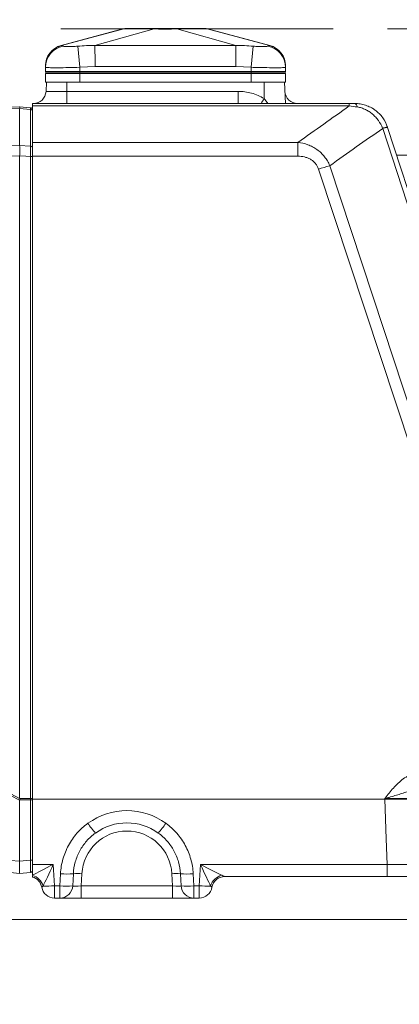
# Model space of a CAD drawing. Header units: millimetres. Extents: x 0 to 8410, y 0 to 5940.
# Tile 185 of 256: x 4856 to 4944, y 2218 to 2447. Entities that reach past the tile are written whole.
import ezdxf

# ---------------------------------------------------------------- set-up
doc = ezdxf.new("R2010")
doc.units = ezdxf.units.MM
doc.header["$LTSCALE"] = 10
doc.linetypes.add('CENTER', pattern=[10.16, 6.35, -1.27, 1.27, -1.27])
doc.styles.add('SLDTEXTSTYLE0', font='TXT', dxfattribs={"width": 0.605})
doc.dimstyles.new('SLDDIMSTYLE0', dxfattribs={"dimtxt": 50, "dimasz": 50, "dimexe": 0, "dimexo": 0.0625, "dimgap": 12.5, "dimtad": 1, "dimtoh": 1, "dimdec": 1, "dimrnd": 1e-09, "dimzin": 12, "dimdsep": 46, "dimtxsty": 'SLDTEXTSTYLE0', "dimsah": 1, "dimcen": 0.09, "dimadec": 0, "dimazin": 0, "dimtfac": 1, "dimtofl": 0, "dimtmove": 0, "dimatfit": 3, "dimfxl": 0, "dimfrac": 2, "dimtolj": 1, "dimtzin": 12, "dimarcsym": 0})

# ---------------------------------------------------------------- blocks, each defined once
blk = doc.blocks.new('*D9')
at = {"color": 7, "linetype": 'Continuous', "lineweight": 0}
for p, q in [((5314.72, 2732.57), (4589.07, 2732.57)), ((4604.07, 2237.57), (4604.07, 2732.57)), ((4975.83, 2237.57), (4589.07, 2237.57))]:
    blk.add_line(p, q, dxfattribs=at)
for points in [[(4604.07, 2732.57), (4596.57, 2682.57), (4611.57, 2682.57)], [(4604.07, 2237.57), (4611.57, 2287.57), (4596.57, 2287.57)]]:
    blk.add_solid(points, dxfattribs=at)
at = {"color": 7, "linetype": 'Continuous', "lineweight": 0, "insert": (4539.62, 2427.79), "char_height": 50, "attachment_point": 1, "rotation": 90, "style": 'SLDTEXTSTYLE0'}
blk.add_mtext('495', dxfattribs=at)
blk = doc.blocks.new('*D10')
at = {"color": 7, "linetype": 'Continuous', "lineweight": 0}
for p, q in [((5314.72, 3964.57), (4489.07, 3964.57)), ((4504.07, 2237.57), (4504.07, 3964.57)), ((4975.83, 2237.57), (4489.07, 2237.57))]:
    blk.add_line(p, q, dxfattribs=at)
for points in [[(4504.07, 3964.57), (4496.57, 3914.57), (4511.57, 3914.57)], [(4504.07, 2237.57), (4511.57, 2287.57), (4496.57, 2287.57)]]:
    blk.add_solid(points, dxfattribs=at)
at = {"color": 7, "linetype": 'Continuous', "lineweight": 0, "insert": (4439.62, 3024.71), "char_height": 50, "attachment_point": 1, "rotation": 90, "style": 'SLDTEXTSTYLE0'}
blk.add_mtext('1727', dxfattribs=at)
blk = doc.blocks.new('*D11')
at = {"color": 7, "linetype": 'Continuous', "lineweight": 0}
for p, q in [((4738.76, 2413.95), (4738.76, 1902.57)), ((5414.72, 2265.57), (5414.72, 1902.57)), ((5414.72, 1917.57), (4738.76, 1917.57))]:
    blk.add_line(p, q, dxfattribs=at)
for points in [[(4738.76, 1917.57), (4788.76, 1910.07), (4788.76, 1925.07)], [(5414.72, 1917.57), (5364.72, 1925.07), (5364.72, 1910.07)]]:
    blk.add_solid(points, dxfattribs=at)
at = {"color": 7, "linetype": 'Continuous', "lineweight": 0, "insert": (5019.45, 1982.03), "char_height": 50, "attachment_point": 1, "style": 'SLDTEXTSTYLE0'}
blk.add_mtext('676', dxfattribs=at)

msp = doc.modelspace()

# ---------------------------------------------------------------- linework, layer by layer
at = {"color": 7, "linetype": 'CENTER', "lineweight": 0}
msp.add_line((4662.123019, 2445.004786), (5513.697375, 2445.004786), dxfattribs=at)
at = {"color": 7, "linetype": 'Continuous', "lineweight": 0}
for p, q in [((4879.811995, 2444.969926), (4865.38558, 2441.106293)), ((4914.063793, 2441.106293), (4899.817138, 2444.921783)), ((4861.724686, 2436.021949), (4861.724686, 2436.233411)), ((4861.724686, 2436.021949), (4861.724686, 2435.074759)), ((4861.724686, 2435.074759), (4869.724686, 2435.074759)), ((4861.818941, 2434.722995), (4861.724686, 2435.074759)), ((4869.724686, 2435.074759), (4909.724686, 2435.074759)), ((4909.724686, 2435.074759), (4917.724686, 2435.074759)), ((4917.630432, 2434.722995), (4917.724686, 2435.074759)), ((4917.724686, 2436.233411), (4917.724686, 2436.021949)), ((4917.724686, 2436.021949), (4917.724686, 2435.074759)), ((4861.724686, 2432.574759), (4861.724686, 2434.574759)), ((4869.724686, 2434.574759), (4861.724686, 2434.574759)), ((4909.724686, 2434.574759), (4869.724686, 2434.574759)), ((4917.724686, 2434.574759), (4909.724686, 2434.574759)), ((4917.724686, 2432.574759), (4917.724686, 2434.574759)), ((4861.986725, 2432.574759), (4861.724686, 2432.574759)), ((4861.986725, 2432.574759), (4861.873681, 2430.417751)), ((4861.986725, 2432.574759), (4866.724686, 2432.574759)), ((4866.724686, 2432.574759), (4867.693933, 2432.574759)), ((4869.724686, 2432.574759), (4867.693933, 2432.574759)), ((4909.724686, 2432.574759), (4869.724686, 2432.574759)), ((4911.755439, 2432.574759), (4909.724686, 2432.574759)), ((4911.755439, 2432.574759), (4912.724686, 2432.574759)), ((4912.724686, 2432.574759), (4917.462647, 2432.574759)), ((4917.724686, 2432.574759), (4917.462647, 2432.574759)), ((4917.462647, 2432.574759), (4917.724686, 2427.574759)), ((4771.964106, 2423.912241), (4855.724686, 2426.837225)), ((4855.724686, 2426.837225), (4858.268264, 2426.614691)), ((4855.724686, 2426.423804), (4855.724686, 2426.425129)), ((4855.724686, 2417.81425), (4855.724686, 2426.423804)), ((4858.724686, 2427.574759), (4932.576799, 2427.574759)), ((4858.724686, 2427.023098), (4858.724686, 2427.574759)), ((4858.724686, 2427.023098), (4858.724686, 2418.51932)), ((4941.535382, 2422.00201), (4959.265769, 2367.43349)), ((4855.724686, 2417.81425), (4855.724722, 2417.811616)), ((4858.724686, 2415.303002), (4858.724686, 2418.51932)), ((4855.724722, 2415.408708), (4855.724686, 2415.403628)), ((4855.724686, 2265.7711), (4855.724686, 2415.403628)), ((4858.724686, 2415.303002), (4858.724686, 2265.574759)), ((4943.623723, 2415.574759), (4960.190079, 2415.574759)), ((4855.724686, 2251.144467), (4855.724686, 2265.379046)), ((4855.72635, 2265.73117), (4855.725911, 2265.418349)), ((4858.724686, 2265.574759), (4940.879248, 2265.574759)), ((4858.724686, 2250.417751), (4858.724686, 2265.574759)), ((4855.724686, 2248.312293), (4855.724686, 2251.144467)), ((4858.724686, 2247.942257), (4858.724686, 2250.417751)), ((4855.724686, 2248.312293), (4853.550375, 2248.502521)), ((4858.268264, 2248.534828), (4855.724686, 2248.312293)), ((4941.433735, 2247.574759), (4903.526027, 2247.574759)), ((4865.102537, 2242.574759), (4863.833619, 2242.574759)), ((4870.091747, 2242.574759), (4865.102537, 2242.574759)), ((4891.357626, 2242.574759), (4870.091747, 2242.574759)), ((4896.346835, 2242.574759), (4891.357626, 2242.574759)), ((4897.615754, 2242.574759), (4896.346835, 2242.574759))]:
    msp.add_line(p, q, dxfattribs=at)
at = {"color": 8, "linetype": 'Continuous', "lineweight": 0}
for p, q in [((4865.464037, 2441.071779), (4880.012795, 2444.950903)), ((4873.278804, 2441.071779), (4887.106874, 2444.950903)), ((4906.170569, 2441.071779), (4892.342499, 2444.950903)), ((4913.985336, 2441.071779), (4899.436578, 2444.950903)), ((4865.464026, 2441.071776), (4865.464037, 2441.071779)), ((4869.268002, 2440.929583), (4869.724686, 2436.021949)), ((4906.170579, 2441.071776), (4906.170569, 2441.071779)), ((4909.724686, 2436.021949), (4910.18137, 2440.929583)), ((4913.985347, 2441.071776), (4913.985336, 2441.071779)), ((4873.309727, 2436.233411), (4869.724686, 2436.021949)), ((4869.724686, 2436.021949), (4869.724686, 2435.074759)), ((4869.724686, 2434.722995), (4869.724686, 2435.074759)), ((4906.139646, 2436.233411), (4873.309727, 2436.233411)), ((4909.724686, 2436.021949), (4906.139646, 2436.233411)), ((4909.724686, 2436.021949), (4909.724686, 2435.074759)), ((4909.724686, 2434.722995), (4909.724686, 2435.074759)), ((4861.818941, 2434.722995), (4869.724686, 2434.722995)), ((4869.724686, 2434.722995), (4909.724686, 2434.722995)), ((4869.724686, 2434.722995), (4869.724686, 2434.574759)), ((4869.724686, 2432.574759), (4869.724686, 2434.574759)), ((4909.724686, 2434.722995), (4917.630432, 2434.722995)), ((4909.724686, 2434.722995), (4909.724686, 2434.574759)), ((4909.724686, 2432.574759), (4909.724686, 2434.574759)), ((4861.873681, 2430.417751), (4866.724686, 2430.417751)), ((4866.724686, 2432.574759), (4866.724686, 2430.417751)), ((4866.724686, 2427.574759), (4866.724686, 2430.417751)), ((4866.724686, 2430.417751), (4906.680795, 2430.417751)), ((4906.680795, 2427.574759), (4906.680795, 2430.417751)), ((4912.724686, 2432.574759), (4912.724686, 2428.735938)), ((4912.724686, 2428.735938), (4913.615556, 2427.574759)), ((4858.268264, 2426.202534), (4855.724686, 2426.425129)), ((4858.268264, 2417.682147), (4858.268264, 2426.202534)), ((4932.576799, 2427.023098), (4858.724686, 2427.023098)), ((4932.576799, 2427.574759), (4932.576799, 2427.023098)), ((4958.119721, 2367.223434), (4940.389334, 2421.791954)), ((4855.724722, 2417.811616), (4858.268264, 2417.682147)), ((4858.724686, 2418.51932), (4920.615636, 2418.51932)), ((4920.615636, 2418.51932), (4920.615636, 2415.303002)), ((4858.268264, 2265.73117), (4858.268264, 2415.279118)), ((4920.615636, 2415.303002), (4858.724686, 2415.303002)), ((4947.058617, 2346.860067), (4925.411854, 2412.299163)), ((4855.724686, 2265.379046), (4853.550375, 2266.47102)), ((4853.654887, 2266.810586), (4855.724686, 2265.7711)), ((4858.268264, 2265.418349), (4855.725911, 2265.418349)), ((4855.72635, 2265.73117), (4858.268264, 2265.73117)), ((4858.268264, 2251.367001), (4858.268264, 2265.418349)), ((4940.879248, 2265.574759), (4940.884981, 2265.731767)), ((4853.550375, 2251.334695), (4855.724686, 2251.144467)), ((4855.724686, 2251.144467), (4858.268264, 2251.367001)), ((4858.724686, 2250.417751), (4863.57158, 2250.417751)), ((4863.57158, 2250.417751), (4863.833619, 2245.417751)), ((4897.615754, 2245.417751), (4897.877793, 2250.417751)), ((4897.877793, 2250.417751), (4941.433735, 2250.417751)), ((4941.433735, 2247.574759), (4941.433735, 2250.417751)), ((4865.102537, 2245.417751), (4865.250398, 2248.239101)), ((4868.243605, 2248.233016), (4868.095744, 2245.411666)), ((4870.239076, 2248.228959), (4870.091747, 2245.417751)), ((4891.357626, 2245.417751), (4891.210296, 2248.228959)), ((4893.353628, 2245.411666), (4893.205768, 2248.233016)), ((4896.198975, 2248.239101), (4896.346835, 2245.417751)), ((4860.878482, 2245.074759), (4860.875579, 2245.074759)), ((4863.833619, 2245.417751), (4865.102537, 2245.417751)), ((4863.833619, 2242.574759), (4863.833619, 2245.417751)), ((4865.102537, 2242.574759), (4865.102537, 2245.417751)), ((4870.091747, 2242.574759), (4870.091747, 2245.417751)), ((4870.091747, 2245.417751), (4891.357626, 2245.417751)), ((4891.357626, 2242.574759), (4891.357626, 2245.417751)), ((4896.346835, 2245.417751), (4897.615754, 2245.417751)), ((4896.346835, 2242.574759), (4896.346835, 2245.417751)), ((4897.615754, 2245.417751), (4897.615754, 2242.574759)), ((4900.573794, 2245.074759), (4900.570891, 2245.074759))]:
    msp.add_line(p, q, dxfattribs=at)
at = {"color": 8, "linetype": 'Continuous', "lineweight": 0, "flags": 128}
for points in [[(4899.822816, 2444.921321), (4899.74412, 2444.927727), (4899.436596, 2444.950901), (4899.436578, 2444.950903), (4899.436578, 2444.950903)], [(4865.385225, 2441.107616), (4865.381318, 2441.109315), (4865.464025, 2441.071777), (4865.464026, 2441.071776), (4865.464026, 2441.071776)], [(4855.724686, 2426.423804), (4849.728613, 2426.214359), (4825.744319, 2425.376577), (4771.964106, 2423.498011)], [(4933.912346, 2427.574759), (4933.985145, 2427.561883), (4934.057474, 2427.523339), (4934.12887, 2427.459373), (4934.198871, 2427.370399), (4934.267028, 2427.256988), (4934.332901, 2427.119872), (4934.396067, 2426.959932), (4934.456119, 2426.778199)], [(4766.005517, 2415.990404), (4772.000827, 2416.112348), (4795.982068, 2416.600027), (4855.724686, 2417.81425)], [(4855.724686, 2415.403628), (4809.932925, 2414.472155), (4766.005517, 2413.57806)], [(4858.268264, 2415.279118), (4857.151866, 2415.335998), (4855.724722, 2415.408708)], [(4928.032682, 2413.105918), (4930.542147, 2405.520101), (4940.579974, 2375.176822), (4949.680394, 2347.667075)], [(4941.433735, 2250.417751), (4941.216095, 2256.360208), (4940.879248, 2265.574759)]]:
    msp.add_lwpolyline(points, dxfattribs=at)
at = {"color": 7, "linetype": 'Continuous', "lineweight": 0}
for centre, radius, start, end in [((4880.849918, 2440.074759), 5, 90, 104.1818145), ((4898.599455, 2440.074759), 5, 75.81761521, 90), ((4866.724686, 2436.296686), 5, 105.58023412, 180), ((4912.724686, 2436.296686), 5, 0, 74.42991359), ((4862.012126, 2434.774759), 0.2, 195, 270), ((4917.437246, 2434.774759), 0.2, 270, 345), ((4858.877793, 2430.574759), 3, 270, 357), ((4920.57158, 2430.574759), 3, 183, 270), ((4858.224686, 2426.116594), 0.5, 0, 85), ((4880.724686, 2247.574759), 12.5, 54.09188516, 125.90811484), ((4858.224686, 2249.032925), 0.5, 275, 0), ((4857.917539, 2244.574759), 3, 9.59406823, 74.39231165), ((4903.531834, 2244.574759), 3, 90, 170.40593177), ((4863.833619, 2245.574759), 3, 189.59406823, 270), ((4897.615754, 2245.574759), 3, 270, 350.40593177)]:
    msp.add_arc(centre, radius, start, end, dxfattribs=at)
at = {"color": 8, "linetype": 'Continuous', "lineweight": 0}
for centre, radius, start, end in [((4866.709505, 2436.013567), 4.984826, 99.53102801, 179.90365825), ((4912.739868, 2436.013567), 4.984826, 0.09634175, 80.46897199), ((4831.526788, 2478.28793), 95.123596, 327.78287022, 328.60586942), ((4858.263523, 2425.740222), 0.462336, 4.08156767, 89.41238886), ((4941.365409, 2419.267391), 2.783845, 86.8001903, 111.16251028), ((4941.535318, 2418.770963), 3.231047, 89.99885252, 110.7737577), ((4858.265, 2417.221188), 0.460971, 4.2779244, 89.59425985), ((4858.375503, 2413.148023), 2.133792, 80.58149685, 92.88074636), ((4944.427609, 2355.184959), 60.196605, 105.8045314, 108.41480084), ((4858.375503, 2263.600074), 2.133792, 80.58149685, 92.88074636), ((4858.375503, 2267.549444), 2.133792, 267.11925364, 279.41850315), ((4880.724686, 2247.417751), 15.5, 54.09188516, 125.90811484), ((4890.751346, 2272.953582), 23.108144, 214.17832546, 221.3096608), ((4870.698027, 2272.953582), 23.108144, 318.6903392, 325.82167454), ((4880.724686, 2247.679431), 10.5, 3, 177), ((4858.375503, 2253.498097), 2.133792, 267.11925364, 279.41850315), ((4857.808338, 2244.434886), 3.512108, 15.31397275, 74.87587202), ((4857.92128, 2244.576225), 2.99893, 9.56913034, 74.46079246), ((4866.778928, 2263.939963), 15.77509, 264.43959046, 275.3274391), ((4869.220056, 2237.761718), 10.516727, 84.43959046, 95.3274391), ((4892.229317, 2237.761718), 10.516727, 84.6725609, 95.56040954), ((4894.670444, 2263.939963), 15.77509, 264.6725609, 275.56040954), ((4903.626817, 2244.444921), 3.49575, 102.14251109, 164.78312731), ((4903.527176, 2244.576835), 2.997924, 90.02194405, 170.43946315), ((4861.835188, 2277.809189), 32.453027, 268.87098696, 273.53046142), ((4866.631068, 2261.118613), 15.77509, 264.43959046, 275.3274391), ((4865.101443, 2245.573427), 2.998668, 270.02091559, 356.90772217), ((4894.818305, 2261.118613), 15.77509, 264.6725609, 275.56040954), ((4896.34793, 2245.573427), 2.998668, 183.09227783, 269.97908441), ((4899.614185, 2277.809189), 32.453027, 266.46953858, 271.12901304)]:
    msp.add_arc(centre, radius, start, end, dxfattribs=at)
at = {"color": 7, "linetype": 'Continuous', "lineweight": 0}
for centre, major_axis, ratio, start_param, end_param in [((4880.24754, 2253.351003), (24.484748, -12.587784), 0.1085623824, 3.197347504, 3.2089968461), ((4872.935256, 2257.023348), (17.15808, -8.59124), 0.1563368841, 3.2077842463, 3.2197129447)]:
    msp.add_ellipse(centre, major_axis=major_axis, ratio=ratio, start_param=start_param, end_param=end_param, dxfattribs=at)
at = {"color": 8, "linetype": 'Continuous', "lineweight": 0}
for centre, major_axis, ratio, start_param, end_param in [((4858.224686, 2265.574759), (0, 3), 0.01454574, 4.6602285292, 4.7645494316), ((4858.224686, 2251.542474), (-0.043537, 3.007649), 0.0136650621, 3.142589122, 4.6538156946), ((4863.57158, 2250.574759), (5.693828, 2.99748), 0.0215926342, 3.6827566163, 4.7010221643), ((4863.57158, 2250.574759), (2.697633, 5.837245), 0.0102453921, 3.6133166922, 4.6902232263), ((4897.877793, 2250.574759), (-2.697633, 5.837245), 0.0102453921, 1.5929620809, 2.669868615), ((4897.877793, 2250.574759), (5.693828, -2.99748), 0.0215926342, 4.7237557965, 5.8006623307), ((4870.105461, 2245.574759), (2.010953, 0.15859), 0.0770656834, 3.171098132, 4.6994917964), ((4891.343912, 2245.574759), (2.010953, -0.15859), 0.0770656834, 4.7252861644, 6.2536798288)]:
    msp.add_ellipse(centre, major_axis=major_axis, ratio=ratio, start_param=start_param, end_param=end_param, dxfattribs=at)
for points, knots in [([(4880.012795, 2444.950903), (4880.012789, 2444.950902), (4879.762552, 2444.933237), (4879.56418, 2444.916229), (4879.623801, 2444.921096), (4879.626557, 2444.921321)], [0, 0, 0, 0, 0.0000226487, 0.9537880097, 1, 1, 1, 1]), ([(4880.016852, 2444.951905), (4880.015913, 2444.951683), (4880.014415, 2444.951329), (4880.013235, 2444.951018), (4880.012795, 2444.950903)], [0, 0, 0, 0, 0.6271917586, 1, 1, 1, 1]), ([(4880.016852, 2444.951905), (4880.322747, 2445.007012), (4880.68004, 2445.071379), (4881.041627, 2445.074334), (4881.093644, 2445.074759)], [0, 0, 0, 0, 0.8561445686, 1, 1, 1, 1]), ([(4887.109093, 2444.951905), (4886.49372, 2444.963267), (4885.244226, 2444.986337), (4883.58868, 2444.993586), (4882.15547, 2444.995341), (4881.15046, 2444.988606), (4880.451659, 2444.976511), (4880.162369, 2444.96014), (4880.016852, 2444.951905)], [0, 0, 0, 0, 0.1893180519, 0.3844036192, 0.5671145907, 0.7560448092, 0.8772873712, 1, 1, 1, 1]), ([(4887.106874, 2444.950903), (4887.107508, 2444.951103), (4887.108517, 2444.951421), (4887.108937, 2444.951774), (4887.109093, 2444.951905)], [0, 0, 0, 0, 0.6284235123, 1, 1, 1, 1]), ([(4892.342499, 2444.950903), (4892.34248, 2444.950902), (4891.538463, 2444.933237), (4890.231328, 2444.915546), (4888.462547, 2444.925122), (4887.554219, 2444.941074), (4887.106893, 2444.950902), (4887.106874, 2444.950903)], [0, 0, 0, 0, 0.00001131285, 0.4764088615, 0.73494323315, 0.99998868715, 1, 1, 1, 1]), ([(4887.109093, 2444.951905), (4887.17509, 2445.007012), (4887.252177, 2445.071379), (4887.330212, 2445.074334), (4887.341438, 2445.074759)], [0, 0, 0, 0, 0.8561445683, 1, 1, 1, 1]), ([(4892.340279, 2444.951905), (4892.274282, 2445.007012), (4892.197196, 2445.071379), (4892.119161, 2445.074334), (4892.107935, 2445.074759)], [0, 0, 0, 0, 0.8561445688, 1, 1, 1, 1]), ([(4899.432521, 2444.951905), (4899.198238, 2444.963267), (4898.722536, 2444.986337), (4897.627949, 2444.993586), (4896.268133, 2444.995341), (4894.871529, 2444.988606), (4893.537245, 2444.976511), (4892.740868, 2444.96014), (4892.340279, 2444.951905)], [0, 0, 0, 0, 0.1893180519, 0.3844036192, 0.5671145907, 0.7560448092, 0.8772873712, 1, 1, 1, 1]), ([(4892.340279, 2444.951905), (4892.340585, 2444.951683), (4892.341072, 2444.951329), (4892.342111, 2444.951018), (4892.342499, 2444.950903)], [0, 0, 0, 0, 0.62719175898, 1, 1, 1, 1]), ([(4899.432521, 2444.951905), (4899.28114, 2444.98239), (4898.977002, 2445.043638), (4898.615277, 2445.071989), (4898.407716, 2445.074204), (4898.355729, 2445.074759)], [0, 0, 0, 0, 0.4262025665, 0.8562838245, 1, 1, 1, 1]), ([(4899.436578, 2444.950903), (4899.43581, 2444.951103), (4899.434589, 2444.951421), (4899.433081, 2444.951774), (4899.432521, 2444.951905)], [0, 0, 0, 0, 0.6284235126, 1, 1, 1, 1]), ([(4865.464026, 2441.071776), (4864.946184, 2440.882699), (4863.9105, 2440.504544), (4862.704602, 2439.340214), (4861.881911, 2437.879733), (4861.777094, 2436.782185), (4861.724686, 2436.233411)], [0, 0, 0, 0, 0.25000000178, 0.50000000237, 0.75000000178, 1, 1, 1, 1]), ([(4865.464037, 2441.071779), (4865.46404, 2441.07178), (4865.591137, 2441.100693), (4865.737519, 2441.074968), (4865.835102, 2440.978188), (4865.884109, 2440.929583)], [0, 0, 0, 0, 0.0000148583, 0.4977923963, 1, 1, 1, 1]), ([(4865.884109, 2440.929583), (4865.952733, 2440.902562), (4866.089834, 2440.848579), (4866.781375, 2440.825221), (4867.75281, 2440.83834), (4868.655555, 2440.881914), (4869.170151, 2440.921967), (4869.268002, 2440.929583)], [0, 0, 0, 0, 0.2300680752, 0.4596407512, 0.7001541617, 0.9429836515, 1, 1, 1, 1]), ([(4869.268002, 2440.929583), (4869.93574, 2440.977887), (4871.27416, 2441.074707), (4872.617155, 2441.100885), (4873.278784, 2441.07178), (4873.278804, 2441.071779)], [0, 0, 0, 0, 0.4988923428, 0.9999851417, 1, 1, 1, 1]), ([(4873.278799, 2441.071776), (4873.280007, 2440.882699), (4873.282424, 2440.504544), (4873.289866, 2439.340214), (4873.299202, 2437.879734), (4873.306218, 2436.782185), (4873.309727, 2436.233411)], [0, 0, 0, 0, 0.2499999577, 0.4999999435, 0.7499999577, 1, 1, 1, 1]), ([(4873.2788, 2441.071776), (4873.278818, 2441.071776), (4876.612021, 2441.085571), (4883.278498, 2441.109649), (4894.242741, 2441.115596), (4901.873334, 2441.089561), (4906.170559, 2441.071776), (4906.170579, 2441.071776)], [0, 0, 0, 0, 0.0000016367, 0.3040235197, 0.608047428, 0.9999981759, 1, 1, 1, 1]), ([(4906.170574, 2441.071776), (4906.169365, 2440.882699), (4906.166947, 2440.504544), (4906.159504, 2439.340214), (4906.150169, 2437.879733), (4906.143154, 2436.782185), (4906.139646, 2436.233411)], [0, 0, 0, 0, 0.2500000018, 0.5000000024, 0.7500000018, 1, 1, 1, 1]), ([(4906.170569, 2441.071779), (4906.170588, 2441.07178), (4906.827843, 2441.100693), (4908.170748, 2441.074968), (4909.509186, 2440.978188), (4910.18137, 2440.929583)], [0, 0, 0, 0, 0.0000148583, 0.4977923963, 1, 1, 1, 1]), ([(4910.18137, 2440.929583), (4910.576101, 2440.902562), (4911.364713, 2440.848579), (4912.39828, 2440.825221), (4913.181482, 2440.83834), (4913.506233, 2440.881914), (4913.555832, 2440.921967), (4913.565263, 2440.929583)], [0, 0, 0, 0, 0.23006807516, 0.45964075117, 0.7001541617, 0.94298365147, 1, 1, 1, 1]), ([(4913.565263, 2440.929583), (4913.613952, 2440.977887), (4913.711543, 2441.074707), (4913.85739, 2441.100885), (4913.985332, 2441.07178), (4913.985336, 2441.071779)], [0, 0, 0, 0, 0.4988923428, 0.9999851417, 1, 1, 1, 1]), ([(4913.985347, 2441.071776), (4913.985347, 2441.071776), (4914.014158, 2441.085571), (4914.068486, 2441.109649), (4914.082669, 2441.115596), (4914.02249, 2441.089561), (4913.985347, 2441.071776), (4913.985347, 2441.071776)], [0, 0, 0, 0, 0.0000018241, 0.3040236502, 0.6080475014, 0.9999981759, 1, 1, 1, 1]), ([(4917.724686, 2436.233411), (4917.672278, 2436.782185), (4917.567462, 2437.879733), (4916.744771, 2439.340214), (4915.538872, 2440.504544), (4914.503189, 2440.882699), (4913.985347, 2441.071776)], [0, 0, 0, 0, 0.2499999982, 0.4999999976, 0.7499999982, 1, 1, 1, 1]), ([(4869.724686, 2436.021949), (4868.826103, 2435.99482), (4867.028921, 2435.940563), (4864.632357, 2435.911202), (4862.823235, 2435.9175), (4861.862119, 2435.955989), (4861.76383, 2436.003163), (4861.724686, 2436.021949)], [0, 0, 0, 0, 0.2145541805, 0.4291116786, 0.6435993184, 0.8580643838, 1, 1, 1, 1]), ([(4917.724686, 2436.021949), (4917.636432, 2435.99482), (4917.459921, 2435.940563), (4916.082505, 2435.911202), (4914.054972, 2435.9175), (4911.80515, 2435.955989), (4910.317242, 2436.003163), (4909.724686, 2436.021949)], [0, 0, 0, 0, 0.2145541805, 0.4291116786, 0.6435993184, 0.8580643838, 1, 1, 1, 1]), ([(4906.680795, 2430.417751), (4907.747174, 2430.417751), (4908.789761, 2430.276389), (4910.318286, 2429.854273), (4910.823789, 2429.676791), (4911.797928, 2429.256537), (4912.26937, 2429.013313), (4912.724686, 2428.735938)], [0, 0, 0, 0, 0.5, 0.5, 0.75, 0.75, 1, 1, 1, 1]), ([(4858.268264, 2426.202534), (4858.268863, 2426.290728), (4858.27036, 2426.511221), (4858.269678, 2426.608795), (4858.268433, 2426.613986), (4858.268264, 2426.614691)], [0, 0, 0, 0, 0.36549772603, 0.91377030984, 1, 1, 1, 1]), ([(4940.360401, 2421.863494), (4940.107281, 2422.487487), (4939.782563, 2423.070786), (4939.192823, 2423.887213), (4938.98027, 2424.147238), (4938.528735, 2424.637248), (4938.289041, 2424.868251), (4937.78083, 2425.301448), (4937.511765, 2425.503694), (4936.955411, 2425.868987), (4936.666773, 2426.033351), (4936.066601, 2426.323206), (4935.753327, 2426.449099), (4935.115644, 2426.65138), (4934.790025, 2426.728759), (4934.456119, 2426.778199)], [0, 0, 0, 0, 0.25, 0.25, 0.375, 0.375, 0.5, 0.5, 0.625, 0.625, 0.75, 0.75, 0.875, 0.875, 1, 1, 1, 1]), ([(4858.268264, 2415.279118), (4858.270166, 2415.576261), (4858.274197, 2416.206043), (4858.274512, 2417.076315), (4858.270347, 2417.480217), (4858.268264, 2417.682147)], [0, 0, 0, 0, 0.3087674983, 0.6544188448, 1, 1, 1, 1]), ([(4920.615636, 2418.51932), (4921.410075, 2418.428749), (4922.183274, 2418.250319), (4923.307759, 2417.836668), (4923.678347, 2417.673044), (4924.388788, 2417.300885), (4924.730535, 2417.091926), (4925.385899, 2416.626246), (4925.701292, 2416.36754), (4926.286779, 2415.813153), (4926.558404, 2415.516839), (4927.059256, 2414.885825), (4927.289666, 2414.548926), (4927.69923, 2413.847221), (4927.878498, 2413.483095), (4928.032682, 2413.105918)], [0, 0, 0, 0, 0.25, 0.25, 0.375, 0.375, 0.5, 0.5, 0.625, 0.625, 0.75, 0.75, 0.875, 0.875, 1, 1, 1, 1]), ([(4925.411854, 2412.299163), (4925.33164, 2412.541651), (4925.231148, 2412.774804), (4924.987099, 2413.221284), (4924.843692, 2413.433218), (4924.524335, 2413.821063), (4924.347304, 2413.999118), (4923.959114, 2414.32402), (4923.747795, 2414.470215), (4923.31046, 2414.72166), (4923.08235, 2414.828802), (4922.609152, 2415.009678), (4922.363696, 2415.083162), (4921.625766, 2415.253097), (4921.124404, 2415.303002), (4920.615636, 2415.303002)], [0, 0, 0, 0, 0.125, 0.125, 0.25, 0.25, 0.375, 0.375, 0.5, 0.5, 0.625, 0.625, 0.75, 0.75, 1, 1, 1, 1]), ([(4950.975299, 2272.365415), (4949.916673, 2272.365415), (4948.899268, 2272.168527), (4947.670258, 2271.718255), (4947.425558, 2271.617171), (4946.948203, 2271.398006), (4946.715048, 2271.279857), (4946.030786, 2270.90182), (4945.594858, 2270.618387), (4944.757679, 2269.997723), (4944.35508, 2269.659038), (4943.586627, 2268.943526), (4943.221195, 2268.56747), (4942.517731, 2267.788681), (4942.179765, 2267.38594), (4941.686546, 2266.771565), (4941.524336, 2266.564976), (4941.283211, 2266.253459), (4941.203195, 2266.149343), (4941.04368, 2265.940715), (4940.963187, 2265.834879), (4940.884981, 2265.731767)], [0, 0, 0, 0, 0.25, 0.25, 0.3125, 0.3125, 0.375, 0.375, 0.5, 0.5, 0.625, 0.625, 0.75, 0.75, 0.875, 0.875, 0.9375, 0.9375, 0.96875, 0.96875, 1, 1, 1, 1]), ([(4950.975299, 2268.574759), (4950.537437, 2268.574759), (4950.114203, 2268.520484), (4949.287094, 2268.355131), (4948.882572, 2268.243569), (4948.084923, 2267.998258), (4947.690944, 2267.864319), (4946.897906, 2267.591644), (4946.49849, 2267.452605), (4945.685998, 2267.176857), (4945.273698, 2267.040265), (4944.432124, 2266.770849), (4944.001721, 2266.6376), (4943.127173, 2266.3746), (4942.683112, 2266.244816), (4942.011053, 2266.051537), (4941.786486, 2265.987461), (4941.336373, 2265.859543), (4941.10933, 2265.795266), (4940.884981, 2265.731767)], [0, 0, 0, 0, 0.125, 0.125, 0.25, 0.25, 0.375, 0.375, 0.5, 0.5, 0.625, 0.625, 0.75, 0.75, 0.875, 0.875, 0.9375, 0.9375, 1, 1, 1, 1]), ([(4948.379489, 2265.731767), (4948.096932, 2265.74291), (4947.706708, 2265.751377), (4946.96191, 2265.760115), (4946.687881, 2265.762323), (4946.103798, 2265.765247), (4945.791862, 2265.765987), (4945.127717, 2265.766004), (4944.773501, 2265.765264), (4944.047692, 2265.762347), (4943.673604, 2265.760177), (4942.903153, 2265.754423), (4942.503911, 2265.750805), (4941.699173, 2265.742257), (4941.293664, 2265.737338), (4940.884981, 2265.731767)], [0, 0, 0, 0, 0.25, 0.25, 0.375, 0.375, 0.5, 0.5, 0.625, 0.625, 0.75, 0.75, 0.875, 0.875, 1, 1, 1, 1]), ([(4865.250398, 2248.239101), (4865.311092, 2249.397212), (4865.49953, 2250.534065), (4866.131756, 2252.765277), (4866.566146, 2253.825914), (4867.387412, 2255.334577), (4867.689761, 2255.823795), (4868.353758, 2256.773882), (4868.710483, 2257.2275), (4869.846774, 2258.51887), (4870.693971, 2259.29134), (4871.634137, 2259.972109)], [0, 0, 0, 0, 0.25, 0.25, 0.5, 0.5, 0.625, 0.625, 0.75, 0.75, 1, 1, 1, 1]), ([(4889.815236, 2259.972109), (4890.755403, 2259.291339), (4891.60807, 2258.514902), (4893.138614, 2256.770933), (4893.793075, 2255.829899), (4894.613448, 2254.320801), (4894.859864, 2253.801248), (4895.296642, 2252.727896), (4895.483597, 2252.182158), (4895.950195, 2250.527382), (4896.13828, 2249.397216), (4896.198975, 2248.239101)], [0, 0, 0, 0, 0.25, 0.25, 0.5, 0.5, 0.625, 0.625, 0.75, 0.75, 1, 1, 1, 1]), ([(4941.433735, 2250.417751), (4941.84359, 2250.412144), (4942.250198, 2250.407193), (4943.056994, 2250.398589), (4943.4575, 2250.394944), (4944.23009, 2250.38915), (4944.605079, 2250.386966), (4945.332373, 2250.384029), (4945.68726, 2250.383282), (4946.352621, 2250.3833), (4946.664957, 2250.384045), (4947.249459, 2250.386989), (4947.523484, 2250.389212), (4948.267976, 2250.398011), (4948.657147, 2250.406536), (4948.937833, 2250.417751)], [0, 0, 0, 0, 0.125, 0.125, 0.25, 0.25, 0.375, 0.375, 0.5, 0.5, 0.625, 0.625, 0.75, 0.75, 1, 1, 1, 1]), ([(4902.891507, 2247.862462), (4903.059021, 2247.782907), (4903.204119, 2247.712011), (4903.373187, 2247.63276), (4903.420337, 2247.61144), (4903.490953, 2247.582561), (4903.514915, 2247.574759), (4903.526027, 2247.574759)], [0, 0, 0, 0, 0.5, 0.5, 0.75, 0.75, 1, 1, 1, 1]), ([(4861.195742, 2245.362462), (4861.101416, 2245.272868), (4861.028184, 2245.201172), (4860.921166, 2245.10147), (4860.888675, 2245.074759), (4860.878482, 2245.074759)], [0, 0, 0, 0, 0.5, 0.5, 1, 1, 1, 1]), ([(4900.570891, 2245.074759), (4900.560698, 2245.074759), (4900.528207, 2245.10147), (4900.421188, 2245.201172), (4900.347957, 2245.272868), (4900.25363, 2245.362462)], [0, 0, 0, 0, 0.5, 0.5, 1, 1, 1, 1])]:
    msp.add_open_spline(points, degree=3, knots=knots, dxfattribs=at)
at = {"color": 7, "linetype": 'Continuous', "lineweight": 0}
for points, knots in [([(4881.093644, 2445.074759), (4881.388448, 2445.074759), (4881.977357, 2445.074759), (4883.916707, 2445.074759), (4885.831044, 2445.074759), (4887.046448, 2445.074759), (4887.341438, 2445.074759)], [0, 0, 0, 0, 0.2974146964, 0.5941255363, 0.9014905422, 1, 1, 1, 1]), ([(4887.341438, 2445.074759), (4888.635224, 2445.074759), (4890.236433, 2445.074759), (4891.806493, 2445.074759), (4892.107935, 2445.074759)], [0, 0, 0, 0, 0.80800621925, 1, 1, 1, 1]), ([(4892.107935, 2445.074759), (4892.98842, 2445.074759), (4894.747306, 2445.074759), (4896.843357, 2445.074759), (4897.962542, 2445.074759), (4898.278937, 2445.074759), (4898.355729, 2445.074759)], [0, 0, 0, 0, 0.2974146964, 0.5941255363, 0.9014905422, 1, 1, 1, 1]), ([(4855.724696, 2426.425128), (4855.725822, 2426.514889), (4855.728913, 2426.761094), (4855.726334, 2426.807645), (4855.724696, 2426.837224)], [0, 0, 0, 0, 0.3645785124, 1, 1, 1, 1]), ([(4933.912346, 2427.574759), (4934.332503, 2427.574759), (4934.749401, 2427.541847), (4935.57612, 2427.411021), (4935.989176, 2427.31185), (4936.786561, 2427.052371), (4937.171699, 2426.892592), (4937.729338, 2426.608542), (4937.911857, 2426.506427), (4938.270034, 2426.287036), (4938.446372, 2426.169214), (4938.956663, 2425.798244), (4939.273848, 2425.526908), (4939.863435, 2424.937437), (4940.136655, 2424.618175), (4940.880721, 2423.593968), (4941.259621, 2422.850717), (4941.520798, 2422.046895)], [0, 0, 0, 0, 0.125, 0.125, 0.25, 0.25, 0.375, 0.375, 0.4375, 0.4375, 0.5, 0.5, 0.625, 0.625, 0.75, 0.75, 1, 1, 1, 1]), ([(4855.724722, 2415.408708), (4855.728143, 2415.704341), (4855.735421, 2416.333195), (4855.736023, 2417.203957), (4855.728489, 2417.609065), (4855.724722, 2417.811616)], [0, 0, 0, 0, 0.3072901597, 0.6536499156, 1, 1, 1, 1]), ([(4940.879248, 2265.574759), (4941.696475, 2265.574759), (4942.492874, 2265.574759), (4943.656666, 2265.574759), (4944.036537, 2265.574759), (4944.760729, 2265.574759), (4945.10808, 2265.574759), (4945.772937, 2265.574759), (4946.091552, 2265.574759), (4946.677381, 2265.574759), (4946.947417, 2265.574759), (4947.44191, 2265.574759), (4947.66765, 2265.574759), (4948.062476, 2265.574759), (4948.232111, 2265.574759), (4948.373656, 2265.574759)], [0, 0, 0, 0, 0.25, 0.25, 0.375, 0.375, 0.5, 0.5, 0.625, 0.625, 0.75, 0.75, 0.875, 0.875, 1, 1, 1, 1]), ([(4873.393598, 2257.699242), (4872.635082, 2257.150004), (4871.951594, 2256.526765), (4871.034889, 2255.484862), (4870.747101, 2255.118867), (4870.21144, 2254.352327), (4869.967531, 2253.957622), (4869.30501, 2252.740421), (4868.954589, 2251.884685), (4868.444583, 2250.084563), (4868.292572, 2249.167363), (4868.243605, 2248.233016)], [0, 0, 0, 0, 0.25, 0.25, 0.375, 0.375, 0.5, 0.5, 0.75, 0.75, 1, 1, 1, 1]), ([(4893.205768, 2248.233016), (4893.1568, 2249.167367), (4893.005074, 2250.079173), (4892.628676, 2251.414235), (4892.477865, 2251.854527), (4892.125516, 2252.720516), (4891.926731, 2253.139698), (4891.264926, 2254.357256), (4890.736965, 2255.116489), (4889.502194, 2256.523563), (4888.814291, 2257.150003), (4888.055775, 2257.699242)], [0, 0, 0, 0, 0.25, 0.25, 0.375, 0.375, 0.5, 0.5, 0.75, 0.75, 1, 1, 1, 1]), ([(4858.724686, 2247.656494), (4858.724686, 2247.592393), (4858.724686, 2247.482426), (4858.724686, 2247.470507), (4858.724686, 2247.465536)], [0, 0, 0, 0, 0.5829120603, 1, 1, 1, 1]), ([(4858.724686, 2247.465536), (4858.724686, 2247.465066), (4858.724686, 2247.464707), (4858.724686, 2247.464253), (4858.724686, 2247.464139), (4858.724686, 2247.464139)], [0, 0, 0, 0, 0.5, 0.5, 1, 1, 1, 1]), ([(4951.75187, 2247.574759), (4951.365218, 2247.574759), (4950.829507, 2247.574759), (4949.976064, 2247.574759), (4949.795512, 2247.574759), (4949.421597, 2247.574759), (4949.227582, 2247.574759), (4948.624778, 2247.574759), (4948.195347, 2247.574759), (4947.280663, 2247.574759), (4946.792858, 2247.574759), (4945.793147, 2247.574759), (4945.277707, 2247.574759), (4944.215742, 2247.574759), (4943.665236, 2247.574759), (4942.556184, 2247.574759), (4941.99721, 2247.574759), (4941.433735, 2247.574759)], [0, 0, 0, 0, 0.25, 0.25, 0.3125, 0.3125, 0.375, 0.375, 0.5, 0.5, 0.625, 0.625, 0.75, 0.75, 0.875, 0.875, 1, 1, 1, 1])]:
    msp.add_open_spline(points, degree=3, knots=knots, dxfattribs=at)
at = {"color": 8, "linetype": 'Continuous', "lineweight": 0}
for points in [[(4920.615636, 2418.51932), (4924.628612, 2421.370555), (4928.615675, 2424.205471), (4932.576799, 2427.023098)], [(4934.456119, 2426.778199), (4933.826363, 2426.871446), (4933.199632, 2426.954117), (4932.576799, 2427.023098)], [(4940.389334, 2421.791954), (4936.297859, 2418.914441), (4932.178985, 2416.018762), (4928.032682, 2413.105918)], [(4940.389334, 2421.791954), (4940.379715, 2421.815809), (4940.37007, 2421.839656), (4940.360401, 2421.863494)]]:
    msp.add_open_spline(points, degree=3, dxfattribs=at)
at = {"color": 7, "linetype": 'Continuous', "lineweight": 0}
for points in [[(4932.576799, 2427.574759), (4933.028904, 2427.574759), (4933.473011, 2427.574759), (4933.912346, 2427.574759)], [(4941.520798, 2422.046895), (4941.525658, 2422.031938), (4941.53052, 2422.016976), (4941.535382, 2422.00201)], [(4858.724686, 2247.942257), (4858.724686, 2247.902116), (4858.724686, 2247.862997), (4858.724686, 2247.825344)]]:
    msp.add_open_spline(points, degree=3, dxfattribs=at)

# ---------------------------------------------------------------- dimensions: what is measured, and where the dimension line sits
for base, p2, picture, middle in [((4504.072845, 3964.574759), (5314.724686, 3964.574759), '*D10', (4504.072845, 3101.074759)), ((4604.072845, 2732.574759), (5314.724686, 2732.574759), '*D9', (4604.072845, 2485.074759))]:
    dim = msp.add_linear_dim(base=base, p1=(4975.825542, 2237.574759), p2=p2, angle=90, dimstyle='SLDDIMSTYLE0', dxfattribs=at)
    dim.commit()
    dim.dimension.update_dxf_attribs({"geometry": picture, "text_midpoint": middle, "dimtype": 160})
dim = msp.add_linear_dim(base=(4738.758784, 1917.574759), p1=(5414.724686, 2265.574759), p2=(4738.758784, 2413.947143), dimstyle='SLDDIMSTYLE0', dxfattribs=at)
dim.commit()
dim.dimension.update_dxf_attribs({"geometry": '*D11', "text_midpoint": (5076.741735, 1917.574759), "dimtype": 160})

doc.saveas('drawing.dxf')
